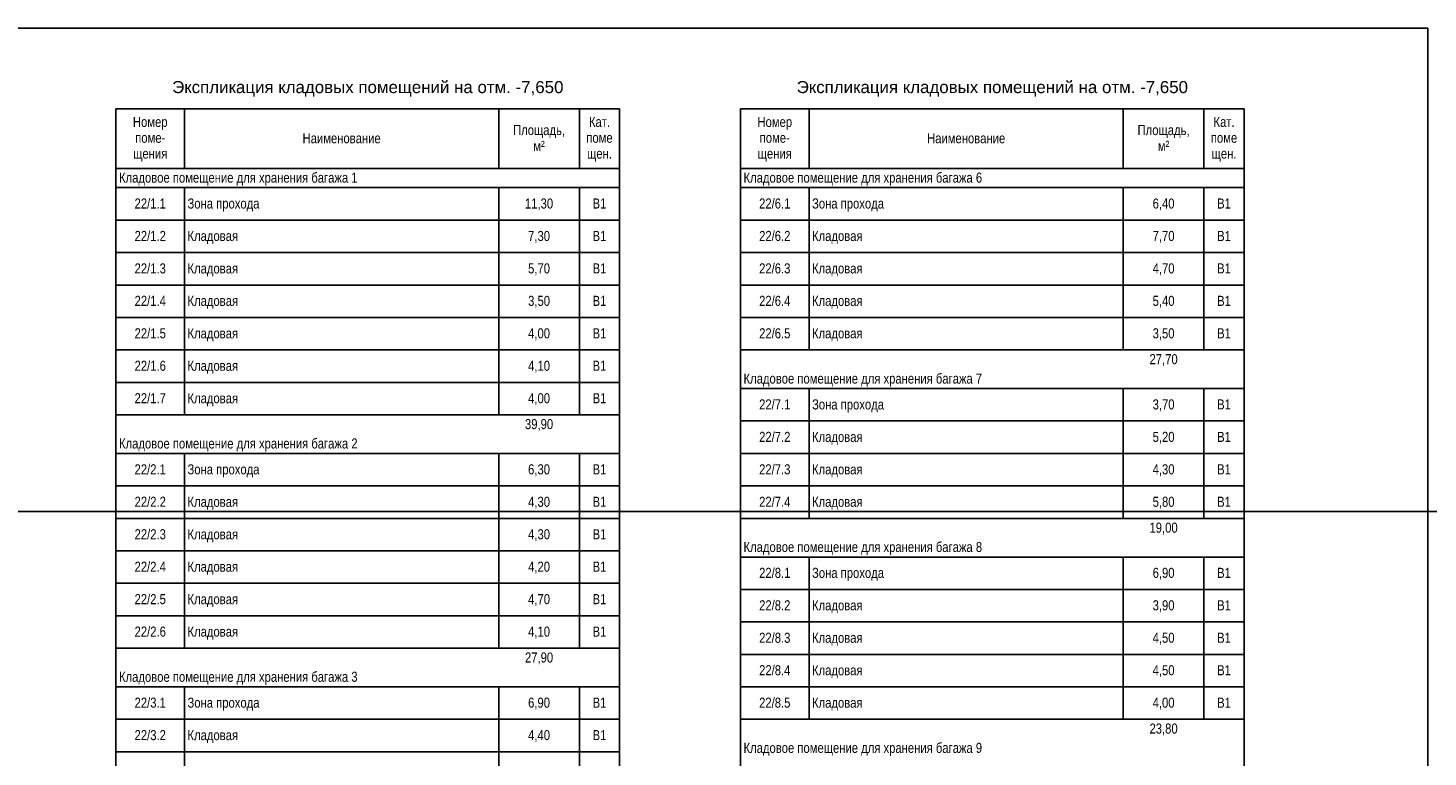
# Model space of a CAD drawing. Header units: millimetres. Extents: x -277772 to 277599, y -59564 to 282085.
# Tile 182 of 192: x 242853 to 277599, y 49382 to 67464. Entities that reach past the tile are written whole.
import ezdxf

# ---------------------------------------------------------------- set-up
doc = ezdxf.new("R2010")
doc.units = ezdxf.units.MM
doc.layers.add('UNPLOTTED', color=2, linetype='Continuous', plot=False)
doc.styles.add('Arial', font='arial.ttf', dxfattribs={"width": 0.8, "height": 350})
doc.styles.add('Arial_4', font='arial.ttf', dxfattribs={"height": 3})

# ---------------------------------------------------------------- blocks, each defined once
blk = doc.blocks.new('A$C5a34e52e')
for p, q in [((473.29, 520.82), (473.29, 184.25)), ((473.29, 520.82), (473.29, 506.06)), ((473.29, 520.82), (598.29, 520.82)), ((490.29, 520.82), (490.29, 506.06)), ((568.29, 520.82), (568.29, 506.06)), ((588.29, 520.82), (588.29, 506.06)), ((598.29, 520.82), (598.29, 184.25)), ((598.29, 520.82), (598.29, 506.06)), ((598.29, 520.82), (598.29, 506.06)), ((628.29, 520.82), (628.29, 184.25)), ((628.29, 520.82), (628.29, 506.06)), ((628.29, 520.82), (753.29, 520.82)), ((645.29, 520.82), (645.29, 506.06)), ((723.29, 520.82), (723.29, 506.06)), ((743.29, 520.82), (743.29, 506.06)), ((753.29, 520.82), (753.29, 184.25)), ((753.29, 520.82), (753.29, 506.06)), ((753.29, 520.82), (753.29, 506.06)), ((490.29, 506.06), (473.29, 506.06)), ((568.29, 506.06), (490.29, 506.06)), ((588.29, 506.06), (568.29, 506.06)), ((598.29, 506.06), (588.29, 506.06)), ((598.29, 506.06), (598.29, 506.06)), ((645.29, 506.06), (628.29, 506.06)), ((723.29, 506.06), (645.29, 506.06)), ((743.29, 506.06), (723.29, 506.06)), ((753.29, 506.06), (743.29, 506.06)), ((753.29, 506.06), (753.29, 506.06)), ((490.29, 501.27), (473.29, 501.27)), ((473.29, 501.27), (473.29, 493.22)), ((568.29, 501.27), (490.29, 501.27)), ((490.29, 501.27), (490.29, 493.22)), ((588.29, 501.27), (568.29, 501.27)), ((568.29, 501.27), (568.29, 493.22)), ((598.29, 501.27), (588.29, 501.27)), ((588.29, 501.27), (588.29, 493.22)), ((598.29, 501.27), (598.29, 501.27)), ((598.29, 501.27), (598.29, 493.22)), ((598.29, 501.27), (598.29, 493.22)), ((645.29, 501.27), (628.29, 501.27)), ((628.29, 501.27), (628.29, 493.22)), ((723.29, 501.27), (645.29, 501.27)), ((645.29, 501.27), (645.29, 493.22)), ((743.29, 501.27), (723.29, 501.27)), ((723.29, 501.27), (723.29, 493.22)), ((753.29, 501.27), (743.29, 501.27)), ((743.29, 501.27), (743.29, 493.22)), ((753.29, 501.27), (753.29, 501.27)), ((753.29, 501.27), (753.29, 493.22)), ((753.29, 501.27), (753.29, 493.22)), ((490.29, 493.22), (473.29, 493.22)), ((473.29, 493.22), (473.29, 485.17)), ((568.29, 493.22), (490.29, 493.22)), ((490.29, 493.22), (490.29, 485.17)), ((588.29, 493.22), (568.29, 493.22)), ((568.29, 493.22), (568.29, 485.17)), ((598.29, 493.22), (588.29, 493.22)), ((588.29, 493.22), (588.29, 485.17)), ((598.29, 493.22), (598.29, 493.22)), ((598.29, 493.22), (598.29, 485.17)), ((598.29, 493.22), (598.29, 485.17)), ((645.29, 493.22), (628.29, 493.22)), ((628.29, 493.22), (628.29, 485.17)), ((723.29, 493.22), (645.29, 493.22)), ((645.29, 493.22), (645.29, 485.17)), ((743.29, 493.22), (723.29, 493.22)), ((723.29, 493.22), (723.29, 485.17)), ((753.29, 493.22), (743.29, 493.22)), ((743.29, 493.22), (743.29, 485.17)), ((753.29, 493.22), (753.29, 493.22)), ((753.29, 493.22), (753.29, 485.17)), ((753.29, 493.22), (753.29, 485.17)), ((490.29, 485.17), (473.29, 485.17)), ((473.29, 485.17), (473.29, 477.12)), ((568.29, 485.17), (490.29, 485.17)), ((490.29, 485.17), (490.29, 477.12)), ((588.29, 485.17), (568.29, 485.17)), ((568.29, 485.17), (568.29, 477.12)), ((598.29, 485.17), (588.29, 485.17)), ((588.29, 485.17), (588.29, 477.12)), ((598.29, 485.17), (598.29, 485.17)), ((598.29, 485.17), (598.29, 477.12)), ((598.29, 485.17), (598.29, 477.12)), ((645.29, 485.17), (628.29, 485.17)), ((628.29, 485.17), (628.29, 477.12)), ((723.29, 485.17), (645.29, 485.17)), ((645.29, 485.17), (645.29, 477.12)), ((743.29, 485.17), (723.29, 485.17)), ((723.29, 485.17), (723.29, 477.12)), ((753.29, 485.17), (743.29, 485.17)), ((743.29, 485.17), (743.29, 477.12)), ((753.29, 485.17), (753.29, 485.17)), ((753.29, 485.17), (753.29, 477.12)), ((753.29, 485.17), (753.29, 477.12)), ((490.29, 477.12), (473.29, 477.12)), ((473.29, 477.12), (473.29, 469.07)), ((568.29, 477.12), (490.29, 477.12)), ((490.29, 477.12), (490.29, 469.07)), ((588.29, 477.12), (568.29, 477.12)), ((568.29, 477.12), (568.29, 469.07)), ((598.29, 477.12), (588.29, 477.12)), ((588.29, 477.12), (588.29, 469.07)), ((598.29, 477.12), (598.29, 477.12)), ((598.29, 477.12), (598.29, 469.07)), ((598.29, 477.12), (598.29, 469.07)), ((645.29, 477.12), (628.29, 477.12)), ((628.29, 477.12), (628.29, 469.07)), ((723.29, 477.12), (645.29, 477.12)), ((645.29, 477.12), (645.29, 469.07)), ((743.29, 477.12), (723.29, 477.12)), ((723.29, 477.12), (723.29, 469.07)), ((753.29, 477.12), (743.29, 477.12)), ((743.29, 477.12), (743.29, 469.07)), ((753.29, 477.12), (753.29, 477.12)), ((753.29, 477.12), (753.29, 469.07)), ((753.29, 477.12), (753.29, 469.07)), ((490.29, 469.07), (473.29, 469.07)), ((473.29, 469.07), (473.29, 461.02)), ((568.29, 469.07), (490.29, 469.07)), ((490.29, 469.07), (490.29, 461.02)), ((588.29, 469.07), (568.29, 469.07)), ((568.29, 469.07), (568.29, 461.02)), ((598.29, 469.07), (588.29, 469.07)), ((588.29, 469.07), (588.29, 461.02)), ((598.29, 469.07), (598.29, 469.07)), ((598.29, 469.07), (598.29, 461.02)), ((598.29, 469.07), (598.29, 461.02)), ((645.29, 469.07), (628.29, 469.07)), ((628.29, 469.07), (628.29, 461.02)), ((723.29, 469.07), (645.29, 469.07)), ((645.29, 469.07), (645.29, 461.02)), ((743.29, 469.07), (723.29, 469.07)), ((723.29, 469.07), (723.29, 461.02)), ((753.29, 469.07), (743.29, 469.07)), ((743.29, 469.07), (743.29, 461.02)), ((753.29, 469.07), (753.29, 469.07)), ((753.29, 469.07), (753.29, 461.02)), ((753.29, 469.07), (753.29, 461.02)), ((490.29, 461.02), (473.29, 461.02)), ((473.29, 461.02), (473.29, 452.97)), ((568.29, 461.02), (490.29, 461.02)), ((490.29, 461.02), (490.29, 452.97)), ((588.29, 461.02), (568.29, 461.02)), ((568.29, 461.02), (568.29, 452.97)), ((598.29, 461.02), (588.29, 461.02)), ((588.29, 461.02), (588.29, 452.97)), ((598.29, 461.02), (598.29, 461.02)), ((598.29, 461.02), (598.29, 452.97)), ((598.29, 461.02), (598.29, 452.97)), ((645.29, 461.02), (628.29, 461.02)), ((723.29, 461.02), (645.29, 461.02)), ((743.29, 461.02), (723.29, 461.02)), ((753.29, 461.02), (743.29, 461.02)), ((753.29, 461.02), (753.29, 461.02)), ((490.29, 452.97), (473.29, 452.97)), ((473.29, 452.97), (473.29, 444.92)), ((568.29, 452.97), (490.29, 452.97)), ((490.29, 452.97), (490.29, 444.92)), ((588.29, 452.97), (568.29, 452.97)), ((568.29, 452.97), (568.29, 444.92)), ((598.29, 452.97), (588.29, 452.97)), ((588.29, 452.97), (588.29, 444.92)), ((598.29, 452.97), (598.29, 452.97)), ((598.29, 452.97), (598.29, 444.92)), ((598.29, 452.97), (598.29, 444.92)), ((645.29, 451.44), (628.29, 451.44)), ((628.29, 451.44), (628.29, 443.39)), ((723.29, 451.44), (645.29, 451.44)), ((645.29, 451.44), (645.29, 443.39)), ((743.29, 451.44), (723.29, 451.44)), ((723.29, 451.44), (723.29, 443.39)), ((753.29, 451.44), (743.29, 451.44)), ((743.29, 451.44), (743.29, 443.39)), ((753.29, 451.44), (753.29, 451.44)), ((753.29, 451.44), (753.29, 443.39)), ((753.29, 451.44), (753.29, 443.39)), ((490.29, 444.92), (473.29, 444.92)), ((568.29, 444.92), (490.29, 444.92)), ((588.29, 444.92), (568.29, 444.92)), ((598.29, 444.92), (588.29, 444.92)), ((598.29, 444.92), (598.29, 444.92)), ((645.29, 443.39), (628.29, 443.39)), ((628.29, 443.39), (628.29, 435.34)), ((723.29, 443.39), (645.29, 443.39)), ((645.29, 443.39), (645.29, 435.34)), ((743.29, 443.39), (723.29, 443.39)), ((723.29, 443.39), (723.29, 435.34)), ((753.29, 443.39), (743.29, 443.39)), ((743.29, 443.39), (743.29, 435.34)), ((753.29, 443.39), (753.29, 443.39)), ((753.29, 443.39), (753.29, 435.34)), ((753.29, 443.39), (753.29, 435.34)), ((490.29, 435.34), (473.29, 435.34)), ((473.29, 435.34), (473.29, 427.29)), ((568.29, 435.34), (490.29, 435.34)), ((490.29, 435.34), (490.29, 427.29)), ((588.29, 435.34), (568.29, 435.34)), ((568.29, 435.34), (568.29, 427.29)), ((598.29, 435.34), (588.29, 435.34)), ((588.29, 435.34), (588.29, 427.29)), ((598.29, 435.34), (598.29, 435.34)), ((598.29, 435.34), (598.29, 427.29)), ((598.29, 435.34), (598.29, 427.29)), ((645.29, 435.34), (628.29, 435.34)), ((628.29, 435.34), (628.29, 427.29)), ((723.29, 435.34), (645.29, 435.34)), ((645.29, 435.34), (645.29, 427.29)), ((743.29, 435.34), (723.29, 435.34)), ((723.29, 435.34), (723.29, 427.29)), ((753.29, 435.34), (743.29, 435.34)), ((743.29, 435.34), (743.29, 427.29)), ((753.29, 435.34), (753.29, 435.34)), ((753.29, 435.34), (753.29, 427.29)), ((753.29, 435.34), (753.29, 427.29)), ((490.29, 427.29), (473.29, 427.29)), ((473.29, 427.29), (473.29, 419.24)), ((568.29, 427.29), (490.29, 427.29)), ((490.29, 427.29), (490.29, 419.24)), ((588.29, 427.29), (568.29, 427.29)), ((568.29, 427.29), (568.29, 419.24)), ((598.29, 427.29), (588.29, 427.29)), ((588.29, 427.29), (588.29, 419.24)), ((598.29, 427.29), (598.29, 427.29)), ((598.29, 427.29), (598.29, 419.24)), ((598.29, 427.29), (598.29, 419.24)), ((645.29, 427.29), (628.29, 427.29)), ((628.29, 427.29), (628.29, 419.24)), ((723.29, 427.29), (645.29, 427.29)), ((645.29, 427.29), (645.29, 419.24)), ((743.29, 427.29), (723.29, 427.29)), ((723.29, 427.29), (723.29, 419.24)), ((753.29, 427.29), (743.29, 427.29)), ((743.29, 427.29), (743.29, 419.24)), ((753.29, 427.29), (753.29, 427.29)), ((753.29, 427.29), (753.29, 419.24)), ((753.29, 427.29), (753.29, 419.24)), ((490.29, 419.24), (473.29, 419.24)), ((473.29, 419.24), (473.29, 411.19)), ((568.29, 419.24), (490.29, 419.24)), ((490.29, 419.24), (490.29, 411.19)), ((588.29, 419.24), (568.29, 419.24)), ((568.29, 419.24), (568.29, 411.19)), ((598.29, 419.24), (588.29, 419.24)), ((588.29, 419.24), (588.29, 411.19)), ((598.29, 419.24), (598.29, 419.24)), ((598.29, 419.24), (598.29, 411.19)), ((598.29, 419.24), (598.29, 411.19)), ((645.29, 419.24), (628.29, 419.24)), ((723.29, 419.24), (645.29, 419.24)), ((743.29, 419.24), (723.29, 419.24)), ((753.29, 419.24), (743.29, 419.24)), ((753.29, 419.24), (753.29, 419.24)), ((490.29, 411.19), (473.29, 411.19)), ((473.29, 411.19), (473.29, 403.14)), ((568.29, 411.19), (490.29, 411.19)), ((490.29, 411.19), (490.29, 403.14)), ((588.29, 411.19), (568.29, 411.19)), ((568.29, 411.19), (568.29, 403.14)), ((598.29, 411.19), (588.29, 411.19)), ((588.29, 411.19), (588.29, 403.14)), ((598.29, 411.19), (598.29, 411.19)), ((598.29, 411.19), (598.29, 403.14)), ((598.29, 411.19), (598.29, 403.14)), ((645.29, 409.65), (628.29, 409.65)), ((628.29, 409.65), (628.29, 401.6)), ((723.29, 409.65), (645.29, 409.65)), ((645.29, 409.65), (645.29, 401.6)), ((743.29, 409.65), (723.29, 409.65)), ((723.29, 409.65), (723.29, 401.6)), ((753.29, 409.65), (743.29, 409.65)), ((743.29, 409.65), (743.29, 401.6)), ((753.29, 409.65), (753.29, 409.65)), ((753.29, 409.65), (753.29, 401.6)), ((753.29, 409.65), (753.29, 401.6)), ((490.29, 403.14), (473.29, 403.14)), ((473.29, 403.14), (473.29, 395.08)), ((568.29, 403.14), (490.29, 403.14)), ((490.29, 403.14), (490.29, 395.08)), ((588.29, 403.14), (568.29, 403.14)), ((568.29, 403.14), (568.29, 395.08)), ((598.29, 403.14), (588.29, 403.14)), ((588.29, 403.14), (588.29, 395.08)), ((598.29, 403.14), (598.29, 403.14)), ((598.29, 403.14), (598.29, 395.08)), ((598.29, 403.14), (598.29, 395.08)), ((645.29, 401.6), (628.29, 401.6)), ((628.29, 401.6), (628.29, 393.55)), ((723.29, 401.6), (645.29, 401.6)), ((645.29, 401.6), (645.29, 393.55)), ((743.29, 401.6), (723.29, 401.6)), ((723.29, 401.6), (723.29, 393.55)), ((753.29, 401.6), (743.29, 401.6)), ((743.29, 401.6), (743.29, 393.55)), ((753.29, 401.6), (753.29, 401.6)), ((753.29, 401.6), (753.29, 393.55)), ((753.29, 401.6), (753.29, 393.55)), ((490.29, 395.08), (473.29, 395.08)), ((473.29, 395.08), (473.29, 387.03)), ((568.29, 395.08), (490.29, 395.08)), ((490.29, 395.08), (490.29, 387.03)), ((588.29, 395.08), (568.29, 395.08)), ((568.29, 395.08), (568.29, 387.03)), ((598.29, 395.08), (588.29, 395.08)), ((588.29, 395.08), (588.29, 387.03)), ((598.29, 395.08), (598.29, 395.08)), ((598.29, 395.08), (598.29, 387.03)), ((598.29, 395.08), (598.29, 387.03)), ((645.29, 393.55), (628.29, 393.55)), ((628.29, 393.55), (628.29, 385.5)), ((723.29, 393.55), (645.29, 393.55)), ((645.29, 393.55), (645.29, 385.5)), ((743.29, 393.55), (723.29, 393.55)), ((723.29, 393.55), (723.29, 385.5)), ((753.29, 393.55), (743.29, 393.55)), ((743.29, 393.55), (743.29, 385.5)), ((753.29, 393.55), (753.29, 393.55)), ((753.29, 393.55), (753.29, 385.5)), ((753.29, 393.55), (753.29, 385.5)), ((490.29, 387.03), (473.29, 387.03)), ((568.29, 387.03), (490.29, 387.03)), ((588.29, 387.03), (568.29, 387.03)), ((598.29, 387.03), (588.29, 387.03)), ((598.29, 387.03), (598.29, 387.03)), ((645.29, 385.5), (628.29, 385.5)), ((628.29, 385.5), (628.29, 377.45)), ((723.29, 385.5), (645.29, 385.5)), ((645.29, 385.5), (645.29, 377.45)), ((743.29, 385.5), (723.29, 385.5)), ((723.29, 385.5), (723.29, 377.45)), ((753.29, 385.5), (743.29, 385.5)), ((743.29, 385.5), (743.29, 377.45)), ((753.29, 385.5), (753.29, 385.5)), ((753.29, 385.5), (753.29, 377.45)), ((753.29, 385.5), (753.29, 377.45)), ((490.29, 377.45), (473.29, 377.45)), ((473.29, 377.45), (473.29, 369.4)), ((568.29, 377.45), (490.29, 377.45)), ((490.29, 377.45), (490.29, 369.4)), ((588.29, 377.45), (568.29, 377.45)), ((568.29, 377.45), (568.29, 369.4)), ((598.29, 377.45), (588.29, 377.45)), ((588.29, 377.45), (588.29, 369.4)), ((598.29, 377.45), (598.29, 377.45)), ((598.29, 377.45), (598.29, 369.4)), ((598.29, 377.45), (598.29, 369.4)), ((645.29, 377.45), (628.29, 377.45)), ((628.29, 377.45), (628.29, 369.4)), ((723.29, 377.45), (645.29, 377.45)), ((645.29, 377.45), (645.29, 369.4)), ((743.29, 377.45), (723.29, 377.45)), ((723.29, 377.45), (723.29, 369.4)), ((753.29, 377.45), (743.29, 377.45)), ((743.29, 377.45), (743.29, 369.4)), ((753.29, 377.45), (753.29, 377.45)), ((753.29, 377.45), (753.29, 369.4)), ((753.29, 377.45), (753.29, 369.4)), ((490.29, 369.4), (473.29, 369.4)), ((473.29, 369.4), (473.29, 361.35)), ((568.29, 369.4), (490.29, 369.4)), ((490.29, 369.4), (490.29, 361.35)), ((588.29, 369.4), (568.29, 369.4)), ((568.29, 369.4), (568.29, 361.35)), ((598.29, 369.4), (588.29, 369.4)), ((588.29, 369.4), (588.29, 361.35)), ((598.29, 369.4), (598.29, 369.4)), ((598.29, 369.4), (598.29, 361.35)), ((598.29, 369.4), (598.29, 361.35)), ((645.29, 369.4), (628.29, 369.4)), ((723.29, 369.4), (645.29, 369.4)), ((743.29, 369.4), (723.29, 369.4)), ((753.29, 369.4), (743.29, 369.4)), ((753.29, 369.4), (753.29, 369.4)), ((490.29, 361.35), (473.29, 361.35)), ((473.29, 361.35), (473.29, 353.3)), ((568.29, 361.35), (490.29, 361.35)), ((490.29, 361.35), (490.29, 353.3)), ((588.29, 361.35), (568.29, 361.35)), ((568.29, 361.35), (568.29, 353.3)), ((598.29, 361.35), (588.29, 361.35)), ((588.29, 361.35), (588.29, 353.3)), ((598.29, 361.35), (598.29, 361.35)), ((598.29, 361.35), (598.29, 353.3)), ((598.29, 361.35), (598.29, 353.3))]:
    blk.add_line(p, q)
at = {"line_spacing_factor": 0.941778}
for s, insert, char_height, width, attachment_point, style in [('Экспликация кладовых помещений на отм. -7,650', (535.79, 527.72), 3, 116.056, 2, 'Arial_4'), ('Экспликация кладовых помещений на отм. -7,650', (690.79, 527.72), 3, 116.056, 2, 'Arial_4'), ('Номер\\Pпоме-\\Pщения', (481.79, 518.83), 2.5, 12.8552, 2, 'Arial'), ('Кат.\\Pпоме\\Pщен.', (593.29, 518.83), 2.5, 9.7944, 2, 'Arial'), ('Номер\\Pпоме-\\Pщения', (636.79, 518.83), 2.5, 12.8552, 2, 'Arial'), ('Кат.\\Pпоме\\Pщен.', (748.29, 518.83), 2.5, 9.7944, 2, 'Arial'), ('Наименование', (529.29, 514.78), 2.5, 28.9547, 2, 'Arial'), ('Площадь,\\Pм\\fArial|b0|i0|c238|p34|;²', (578.29, 516.81), 2.5, 19.2521, 2, 'Arial'), ('Наименование', (684.29, 514.78), 2.5, 28.9547, 2, 'Arial'), ('Площадь,\\Pм\\fArial|b0|i0|c238|p34|;²', (733.29, 516.81), 2.5, 19.2521, 2, 'Arial'), ('Кладовое помещение для хранения багажа 1', (474.04, 505.01), 2.5, 88.4252, 1, 'Arial'), ('Кладовое помещение для хранения багажа 6', (629.04, 505.01), 2.5, 88.4252, 1, 'Arial'), ('22/1.1', (481.79, 498.59), 2.5, 11.6309, 2, 'Arial'), ('Зона прохода', (491.04, 498.59), 2.5, 26.6898, 1, 'Arial'), ('11,30', (578.29, 498.59), 2.5, 10.4678, 2, 'Arial'), ('В1', (593.29, 498.59), 2.5, 5.1115, 2, 'Arial'), ('22/6.1', (636.79, 498.59), 2.5, 11.6309, 2, 'Arial'), ('Зона прохода', (646.04, 498.59), 2.5, 26.6898, 1, 'Arial'), ('6,40', (733.29, 498.59), 2.5, 8.1416, 2, 'Arial'), ('В1', (748.29, 498.59), 2.5, 5.1115, 2, 'Arial'), ('22/1.2', (481.79, 490.54), 2.5, 11.6309, 2, 'Arial'), ('Кладовая', (491.04, 490.54), 2.5, 18.7012, 1, 'Arial'), ('7,30', (578.29, 490.54), 2.5, 8.1416, 2, 'Arial'), ('В1', (593.29, 490.54), 2.5, 5.1115, 2, 'Arial'), ('22/6.2', (636.79, 490.54), 2.5, 11.6309, 2, 'Arial'), ('Кладовая', (646.04, 490.54), 2.5, 18.7012, 1, 'Arial'), ('7,70', (733.29, 490.54), 2.5, 8.1416, 2, 'Arial'), ('В1', (748.29, 490.54), 2.5, 5.1115, 2, 'Arial'), ('22/1.3', (481.79, 482.49), 2.5, 11.6309, 2, 'Arial'), ('Кладовая', (491.04, 482.49), 2.5, 18.7012, 1, 'Arial'), ('5,70', (578.29, 482.49), 2.5, 8.1416, 2, 'Arial'), ('В1', (593.29, 482.49), 2.5, 5.1115, 2, 'Arial'), ('22/6.3', (636.79, 482.49), 2.5, 11.6309, 2, 'Arial'), ('Кладовая', (646.04, 482.49), 2.5, 18.7012, 1, 'Arial'), ('4,70', (733.29, 482.49), 2.5, 8.1416, 2, 'Arial'), ('В1', (748.29, 482.49), 2.5, 5.1115, 2, 'Arial'), ('22/1.4', (481.79, 474.44), 2.5, 11.6309, 2, 'Arial'), ('Кладовая', (491.04, 474.44), 2.5, 18.7012, 1, 'Arial'), ('3,50', (578.29, 474.44), 2.5, 8.1416, 2, 'Arial'), ('В1', (593.29, 474.44), 2.5, 5.1115, 2, 'Arial'), ('22/6.4', (636.79, 474.44), 2.5, 11.6309, 2, 'Arial'), ('Кладовая', (646.04, 474.44), 2.5, 18.7012, 1, 'Arial'), ('5,40', (733.29, 474.44), 2.5, 8.1416, 2, 'Arial'), ('В1', (748.29, 474.44), 2.5, 5.1115, 2, 'Arial'), ('22/1.5', (481.79, 466.39), 2.5, 11.6309, 2, 'Arial'), ('Кладовая', (491.04, 466.39), 2.5, 18.7012, 1, 'Arial'), ('4,00', (578.29, 466.39), 2.5, 8.1416, 2, 'Arial'), ('В1', (593.29, 466.39), 2.5, 5.1115, 2, 'Arial'), ('22/6.5', (636.79, 466.39), 2.5, 11.6309, 2, 'Arial'), ('Кладовая', (646.04, 466.39), 2.5, 18.7012, 1, 'Arial'), ('3,50', (733.29, 466.39), 2.5, 8.1416, 2, 'Arial'), ('В1', (748.29, 466.39), 2.5, 5.1115, 2, 'Arial'), ('27,70', (733.29, 459.97), 2.5, 10.4678, 2, 'Arial'), ('22/1.6', (481.79, 458.34), 2.5, 11.6309, 2, 'Arial'), ('Кладовая', (491.04, 458.34), 2.5, 18.7012, 1, 'Arial'), ('4,10', (578.29, 458.34), 2.5, 8.1416, 2, 'Arial'), ('В1', (593.29, 458.34), 2.5, 5.1115, 2, 'Arial'), ('Кладовое помещение для хранения багажа 7', (629.04, 455.17), 2.5, 88.4252, 1, 'Arial'), ('22/1.7', (481.79, 450.29), 2.5, 11.6309, 2, 'Arial'), ('Кладовая', (491.04, 450.29), 2.5, 18.7012, 1, 'Arial'), ('4,00', (578.29, 450.29), 2.5, 8.1416, 2, 'Arial'), ('В1', (593.29, 450.29), 2.5, 5.1115, 2, 'Arial'), ('22/7.1', (636.79, 448.75), 2.5, 11.6309, 2, 'Arial'), ('Зона прохода', (646.04, 448.75), 2.5, 26.6898, 1, 'Arial'), ('3,70', (733.29, 448.75), 2.5, 8.1416, 2, 'Arial'), ('В1', (748.29, 448.75), 2.5, 5.1115, 2, 'Arial'), ('39,90', (578.29, 443.87), 2.5, 10.4678, 2, 'Arial'), ('Кладовое помещение для хранения багажа 2', (474.04, 439.07), 2.5, 88.4252, 1, 'Arial'), ('22/7.2', (636.79, 440.7), 2.5, 11.6309, 2, 'Arial'), ('Кладовая', (646.04, 440.7), 2.5, 18.7012, 1, 'Arial'), ('5,20', (733.29, 440.7), 2.5, 8.1416, 2, 'Arial'), ('В1', (748.29, 440.7), 2.5, 5.1115, 2, 'Arial'), ('22/2.1', (481.79, 432.65), 2.5, 11.6309, 2, 'Arial'), ('Зона прохода', (491.04, 432.65), 2.5, 26.6898, 1, 'Arial'), ('6,30', (578.29, 432.65), 2.5, 8.1416, 2, 'Arial'), ('В1', (593.29, 432.65), 2.5, 5.1115, 2, 'Arial'), ('22/7.3', (636.79, 432.65), 2.5, 11.6309, 2, 'Arial'), ('Кладовая', (646.04, 432.65), 2.5, 18.7012, 1, 'Arial'), ('4,30', (733.29, 432.65), 2.5, 8.1416, 2, 'Arial'), ('В1', (748.29, 432.65), 2.5, 5.1115, 2, 'Arial'), ('22/2.2', (481.79, 424.6), 2.5, 11.6309, 2, 'Arial'), ('Кладовая', (491.04, 424.6), 2.5, 18.7012, 1, 'Arial'), ('4,30', (578.29, 424.6), 2.5, 8.1416, 2, 'Arial'), ('В1', (593.29, 424.6), 2.5, 5.1115, 2, 'Arial'), ('22/7.4', (636.79, 424.6), 2.5, 11.6309, 2, 'Arial'), ('Кладовая', (646.04, 424.6), 2.5, 18.7012, 1, 'Arial'), ('5,80', (733.29, 424.6), 2.5, 8.1416, 2, 'Arial'), ('В1', (748.29, 424.6), 2.5, 5.1115, 2, 'Arial'), ('19,00', (733.29, 418.18), 2.5, 10.4678, 2, 'Arial'), ('22/2.3', (481.79, 416.55), 2.5, 11.6309, 2, 'Arial'), ('Кладовая', (491.04, 416.55), 2.5, 18.7012, 1, 'Arial'), ('4,30', (578.29, 416.55), 2.5, 8.1416, 2, 'Arial'), ('В1', (593.29, 416.55), 2.5, 5.1115, 2, 'Arial'), ('Кладовое помещение для хранения багажа 8', (629.04, 413.39), 2.5, 88.4252, 1, 'Arial'), ('22/2.4', (481.79, 408.5), 2.5, 11.6309, 2, 'Arial'), ('Кладовая', (491.04, 408.5), 2.5, 18.7012, 1, 'Arial'), ('4,20', (578.29, 408.5), 2.5, 8.1416, 2, 'Arial'), ('В1', (593.29, 408.5), 2.5, 5.1115, 2, 'Arial'), ('22/8.1', (636.79, 406.97), 2.5, 11.6309, 2, 'Arial'), ('Зона прохода', (646.04, 406.97), 2.5, 26.6898, 1, 'Arial'), ('6,90', (733.29, 406.97), 2.5, 8.1416, 2, 'Arial'), ('В1', (748.29, 406.97), 2.5, 5.1115, 2, 'Arial'), ('22/2.5', (481.79, 400.45), 2.5, 11.6309, 2, 'Arial'), ('Кладовая', (491.04, 400.45), 2.5, 18.7012, 1, 'Arial'), ('4,70', (578.29, 400.45), 2.5, 8.1416, 2, 'Arial'), ('В1', (593.29, 400.45), 2.5, 5.1115, 2, 'Arial'), ('22/8.2', (636.79, 398.92), 2.5, 11.6309, 2, 'Arial'), ('Кладовая', (646.04, 398.92), 2.5, 18.7012, 1, 'Arial'), ('3,90', (733.29, 398.92), 2.5, 8.1416, 2, 'Arial'), ('В1', (748.29, 398.92), 2.5, 5.1115, 2, 'Arial'), ('22/2.6', (481.79, 392.4), 2.5, 11.6309, 2, 'Arial'), ('Кладовая', (491.04, 392.4), 2.5, 18.7012, 1, 'Arial'), ('4,10', (578.29, 392.4), 2.5, 8.1416, 2, 'Arial'), ('В1', (593.29, 392.4), 2.5, 5.1115, 2, 'Arial'), ('22/8.3', (636.79, 390.87), 2.5, 11.6309, 2, 'Arial'), ('Кладовая', (646.04, 390.87), 2.5, 18.7012, 1, 'Arial'), ('4,50', (733.29, 390.87), 2.5, 8.1416, 2, 'Arial'), ('В1', (748.29, 390.87), 2.5, 5.1115, 2, 'Arial'), ('27,90', (578.29, 385.98), 2.5, 10.4678, 2, 'Arial'), ('22/8.4', (636.79, 382.82), 2.5, 11.6309, 2, 'Arial'), ('Кладовая', (646.04, 382.82), 2.5, 18.7012, 1, 'Arial'), ('4,50', (733.29, 382.82), 2.5, 8.1416, 2, 'Arial'), ('В1', (748.29, 382.82), 2.5, 5.1115, 2, 'Arial'), ('Кладовое помещение для хранения багажа 3', (474.04, 381.19), 2.5, 88.4252, 1, 'Arial'), ('22/3.1', (481.79, 374.77), 2.5, 11.6309, 2, 'Arial'), ('Зона прохода', (491.04, 374.77), 2.5, 26.6898, 1, 'Arial'), ('6,90', (578.29, 374.77), 2.5, 8.1416, 2, 'Arial'), ('В1', (593.29, 374.77), 2.5, 5.1115, 2, 'Arial'), ('22/8.5', (636.79, 374.77), 2.5, 11.6309, 2, 'Arial'), ('Кладовая', (646.04, 374.77), 2.5, 18.7012, 1, 'Arial'), ('4,00', (733.29, 374.77), 2.5, 8.1416, 2, 'Arial'), ('В1', (748.29, 374.77), 2.5, 5.1115, 2, 'Arial'), ('23,80', (733.29, 368.35), 2.5, 10.4678, 2, 'Arial'), ('22/3.2', (481.79, 366.72), 2.5, 11.6309, 2, 'Arial'), ('Кладовая', (491.04, 366.72), 2.5, 18.7012, 1, 'Arial'), ('4,40', (578.29, 366.72), 2.5, 8.1416, 2, 'Arial'), ('В1', (593.29, 366.72), 2.5, 5.1115, 2, 'Arial'), ('Кладовое помещение для хранения багажа 9', (629.04, 363.56), 2.5, 88.4252, 1, 'Arial')]:
    blk.add_mtext(s, dxfattribs=dict(at, insert=insert, char_height=char_height, width=width, attachment_point=attachment_point, style=style))
blk = doc.blocks.new('*U61')
at = {"color": 0}
blk.add_lwpolyline([(0, 584), (0, 0), (-816, 0), (-816, 584)], close=True, dxfattribs=at)

msp = doc.modelspace()

# ---------------------------------------------------------------- linework, layer by layer
at = {"layer": 'UNPLOTTED', "color": 1, "ltscale": 100}
msp.add_xline((-94774, 55468), (1, 0), dxfattribs=at)

# ---------------------------------------------------------------- block references
at = {"xscale": 100, "yscale": 100, "zscale": 100}
msp.add_blockref('A$C5a34e52e', (197708, 13377), dxfattribs=at)
at = {"layer": 'UNPLOTTED', "xscale": 100, "yscale": 100, "zscale": 100}
msp.add_blockref('*U61', (277599, 9064), dxfattribs=at)

doc.saveas('drawing.dxf')
